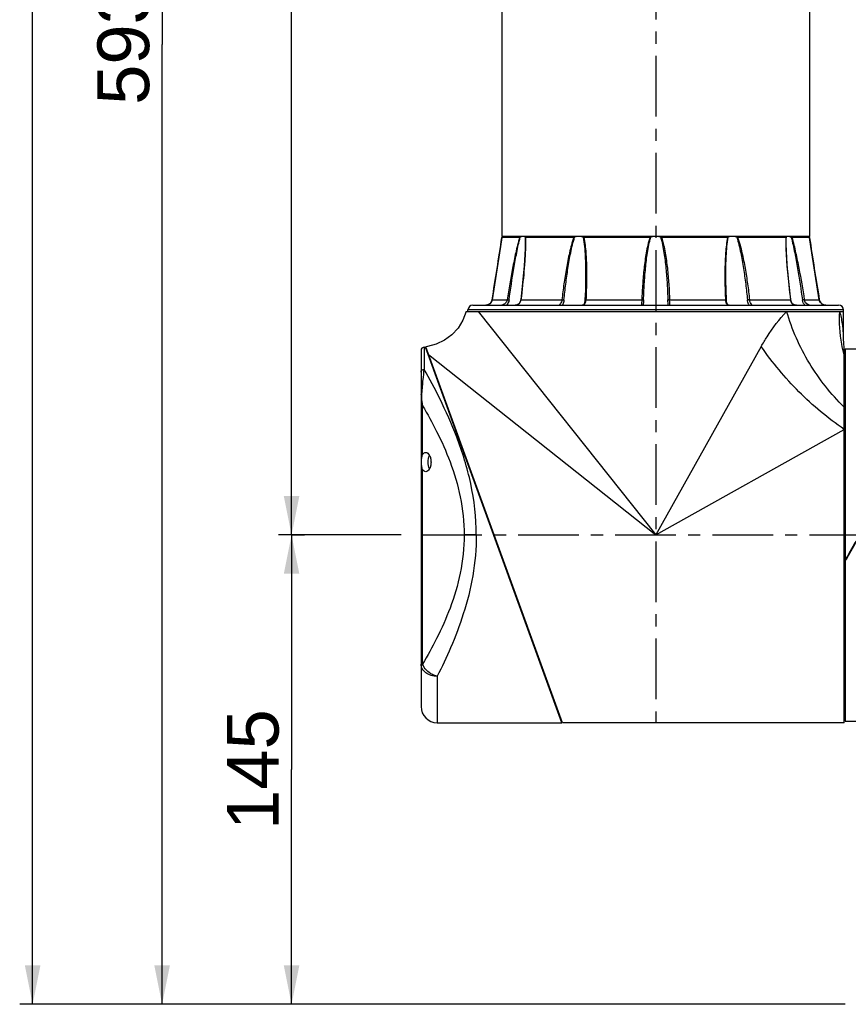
# Model space of a CAD drawing. Header units: millimetres. Extents: x 12 to 2508, y 25 to 1770.
# Tile 3 of 57: x 1258 to 1514, y 380 to 684. Entities that reach past the tile are written whole.
import ezdxf

# ---------------------------------------------------------------- set-up
doc = ezdxf.new("R2010")
doc.units = ezdxf.units.MM
doc.linetypes.add('CENTER', pattern=[0.6, 0.375, -0.075, 0.075, -0.075])
for name, color, linetype in [('ARM1_ABL4', 7, 'Continuous'), ('ARM1_PIPE_PBL5', 7, 'Continuous'), ('COVER_M_PBL14', 7, 'Continuous'), ('COVER_M_PBL25', 7, 'Continuous'), ('FLANGE_ARM1_PBL33', 7, 'Continuous'), ('FLANGE_E_PBL3', 7, 'Continuous'), ('HOLDER_M_PBL28', 7, 'Continuous'), ('MODULE_M_ABL1', 7, 'Continuous'), ('MODULE_M_ABL13', 7, 'Continuous'), ('new_view_6_VBL0', 7, 'Continuous'), ('RING_M_PBL29', 7, 'Continuous')]:
    doc.layers.add(name, color=color, linetype=linetype)
doc.styles.get("Standard").update_dxf_attribs({"font": 'arial.ttf'})
doc.dimstyles.new('DIMSTYLE_11', dxfattribs={"dimtxt": 16, "dimasz": 12, "dimexe": 1, "dimexo": 0.5, "dimgap": 1, "dimtad": 1, "dimdsep": 46, "dimtxsty": 'Standard', "dimblk": '_FILLED', "dimblk1": '_FILLED', "dimblk2": '_FILLED', "dimcen": 0.09, "dimclrt": 134, "dimazin": 2, "dimtp": 0.8, "dimtm": 0.8, "dimtfac": 1, "dimtofl": 0, "dimtmove": 0, "dimatfit": 3, "dimldrblk": '_FILLED', "dimfxl": 1, "dimtolj": 1, "dimarcsym": 0})
doc.dimstyles.new('DIMSTYLE_4', dxfattribs={"dimtxt": 16, "dimasz": 12, "dimexe": 1, "dimexo": 0.5, "dimgap": 1, "dimtad": 1, "dimdsep": 46, "dimtxsty": 'Standard', "dimblk": '_FILLED', "dimblk1": '_FILLED', "dimblk2": '_FILLED', "dimcen": 0.09, "dimclrt": 134, "dimazin": 2, "dimtp": 0.5, "dimtm": 0.5, "dimtfac": 1, "dimtofl": 0, "dimtmove": 0, "dimatfit": 3, "dimldrblk": '_FILLED', "dimfxl": 1, "dimtolj": 1, "dimarcsym": 0})
doc.dimstyles.new('DIMSTYLE_5', dxfattribs={"dimtxt": 16, "dimasz": 12, "dimexe": 1, "dimexo": 0.5, "dimgap": 1, "dimtad": 1, "dimdec": 0, "dimdsep": 46, "dimtxsty": 'Standard', "dimblk": '_FILLED', "dimblk1": '_FILLED', "dimblk2": '_FILLED', "dimcen": 0.09, "dimclrt": 134, "dimazin": 2, "dimtp": 0.8, "dimtm": 0.8, "dimtfac": 1, "dimtdec": 0, "dimtofl": 0, "dimtmove": 0, "dimatfit": 3, "dimldrblk": '_FILLED', "dimfxl": 1, "dimtolj": 1, "dimarcsym": 0})

# ---------------------------------------------------------------- blocks, each defined once
blk = doc.blocks.new('_FILLED')
at = {"color": 0, "linetype": 'ByBlock'}
blk.add_solid([(0, 0), (-1, 0.2), (-1, -0.2)], dxfattribs=at)
blk = doc.blocks.new('*D11')
at = {"color": 134, "transparency": 16777216}
for p, q in [((1982.52, 837.6), (1986.52, 837.6)), ((1982.52, 837.6), (1982.52, 765.1)), ((1982.52, 692.6), (1982.52, 765.1)), ((2153.52, 692.6), (1978.52, 692.6))]:
    blk.add_line(p, q, dxfattribs=at)
at = {"color": 134, "transparency": 16777216, "xscale": 12, "yscale": 12, "zscale": 12}
for p, rotation in [((1982.52, 837.6), 90), ((1982.52, 692.6), 270)]:
    blk.add_blockref('_FILLED', p, dxfattribs=dict(at, rotation=rotation))
at = {"color": 134, "transparency": 16777216, "insert": (1962.52, 765.1), "char_height": 16, "width": 36.8, "attachment_point": 2, "rotation": 90, "line_spacing_factor": 0.9}
blk.add_mtext('145', dxfattribs=at)
blk = doc.blocks.new('*D12')
at = {"color": 134, "transparency": 16777216}
for p, q in [((1978.52, 1227.6), (2016.53, 1227.6)), ((1982.52, 1227.6), (1982.52, 1032.6)), ((1982.52, 837.6), (1982.52, 1032.6)), ((2016.34, 837.6), (1978.52, 837.6))]:
    blk.add_line(p, q, dxfattribs=at)
at = {"color": 134, "transparency": 16777216, "xscale": 12, "yscale": 12, "zscale": 12}
for p, rotation in [((1982.52, 1227.6), 90), ((1982.52, 837.6), 270)]:
    blk.add_blockref('_FILLED', p, dxfattribs=dict(at, rotation=rotation))
at = {"color": 134, "transparency": 16777216, "insert": (1962.52, 1032.6), "char_height": 16, "width": 36.8, "attachment_point": 2, "rotation": 90, "line_spacing_factor": 0.9}
blk.add_mtext('390', dxfattribs=at)
blk = doc.blocks.new('COVER_M_PBL25', base_point=(2044.27, 837.6))
at = {"layer": 'COVER_M_PBL25', "color": 7}
for p, q in [((2022.52, 894.6), (2022.52, 784.6)), ((2023.52, 895.6), (2023.92, 895.6)), ((2066.02, 779.59), (2023.92, 895.6)), ((2024.68, 893.5), (2024.78, 893.5)), ((2027.52, 779.6), (2066.02, 779.6)), ((2065.26, 781.7), (2065.45, 781.7))]:
    blk.add_line(p, q, dxfattribs=at)
at = {"layer": 'COVER_M_PBL25', "color": 2}
for p, q in [((2023.52, 895.6), (2023.52, 888.75)), ((2023.02, 862.4), (2023.02, 877.51)), ((2023.02, 797.68), (2023.02, 857.79)), ((2039.59, 837.6), (2035.85, 837.6)), ((2023.02, 797.68), (2022.52, 797.68)), ((2027.52, 793.92), (2027.52, 779.6))]:
    blk.add_line(p, q, dxfattribs=at)
at = {"layer": 'COVER_M_PBL25', "color": 7}
for centre, radius, start, end in [((2023.52, 894.6), 1, 90, 180), ((2027.52, 784.6), 5, 180, 270)]:
    blk.add_arc(centre, radius, start, end, dxfattribs=at)
at = {"layer": 'COVER_M_PBL25', "color": 2}
for points, knots in [([(2022.52, 887.87), (2022.52, 888.1), (2022.76, 888.59), (2023.27, 888.75), (2023.52, 888.75)], [0, 0, 0, 0, 0.477796, 1, 1, 1, 1]), ([(2022.79, 881.22), (2022.84, 882), (2022.97, 883.45), (2023.19, 885.96), (2023.39, 887.69), (2023.52, 888.75)], [0, 0, 0, 0, 0.309973, 0.577168, 1, 1, 1, 1]), ([(2039.59, 837.6), (2039.59, 842.93), (2038.4, 853.27), (2034.03, 867.3), (2028.83, 878.93), (2025.19, 885.78), (2023.52, 888.75)], [0, 0, 0, 0, 0.295426, 0.570897, 0.811143, 1, 1, 1, 1]), ([(2022.52, 880.87), (2022.52, 880.9), (2022.55, 881.05), (2022.69, 881.16), (2022.79, 881.22)], [0, 0, 0, 0, 0.212535, 1, 1, 1, 1]), ([(2022.52, 880.87), (2022.52, 880.59), (2022.57, 879.46), (2022.79, 878.34), (2023.02, 877.51)], [0, 0, 0, 0, 0.242082, 1, 1, 1, 1]), ([(2023.02, 877.51), (2022.96, 877.82), (2022.78, 879.05), (2022.73, 880.3), (2022.79, 881.22)], [0, 0, 0, 0, 0.25505, 1, 1, 1, 1]), ([(2023.02, 877.51), (2024.54, 874.92), (2027.65, 869.28), (2031.8, 859.96), (2035.02, 849.26), (2035.85, 841.54), (2035.85, 837.6)], [0, 0, 0, 0, 0.212602, 0.455336, 0.720849, 1, 1, 1, 1]), ([(2035.85, 837.6), (2035.85, 833.65), (2035.02, 825.93), (2031.8, 815.24), (2027.65, 805.92), (2024.54, 800.27), (2023.02, 797.68)], [0, 0, 0, 0, 0.279153, 0.544665, 0.787399, 1, 1, 1, 1]), ([(2039.59, 837.6), (2039.59, 833.37), (2038.85, 825.09), (2035.89, 813.44), (2031.97, 803.13), (2028.99, 796.83), (2027.52, 793.92)], [0, 0, 0, 0, 0.277281, 0.542462, 0.786172, 1, 1, 1, 1]), ([(2027.52, 793.92), (2026.87, 793.92), (2025.61, 794.1), (2023.97, 794.9), (2022.81, 796.13), (2022.52, 797.19), (2022.52, 797.68)], [0, 0, 0, 0, 0.281714, 0.545921, 0.783291, 1, 1, 1, 1]), ([(2027.52, 793.92), (2027.01, 794.04), (2025.14, 794.73), (2023.49, 796.29), (2023.02, 797.68)], [0, 0, 0, 0, 0.262922, 1, 1, 1, 1])]:
    blk.add_open_spline(points, degree=3, knots=knots, dxfattribs=at)
at = {"layer": 'COVER_M_PBL25', "color": 7}
for points, knots in [([(2023.02, 857.79), (2022.84, 858.1), (2022.67, 858.89), (2022.62, 860.1), (2022.67, 861.31), (2022.84, 862.1), (2023.02, 862.4)], [0, 0, 0, 0, 0.225535, 0.499968, 0.774416, 1, 1, 1, 1]), ([(2023.02, 862.4), (2023.13, 862.6), (2023.39, 862.94), (2023.8, 863.1), (2023.98, 863.1)], [0, 0, 0, 0, 0.559951, 1, 1, 1, 1]), ([(2023.98, 863.1), (2024.43, 863.1), (2025.12, 862.39), (2025.51, 861.27), (2025.65, 860.1), (2025.51, 858.92), (2025.12, 857.81), (2024.43, 857.1), (2023.98, 857.1)], [0, 0, 0, 0, 0.188123, 0.331935, 0.500108, 0.668205, 0.811924, 1, 1, 1, 1]), ([(2025.13, 858.01), (2024.82, 858.65), (2024.61, 860.09), (2024.82, 861.54), (2025.12, 862.17)], [0, 0, 0, 0, 0.499692, 1, 1, 1, 1]), ([(2023.98, 857.1), (2023.8, 857.1), (2023.39, 857.25), (2023.13, 857.59), (2023.02, 857.79)], [0, 0, 0, 0, 0.440049, 1, 1, 1, 1])]:
    blk.add_open_spline(points, degree=3, knots=knots, dxfattribs=at)
blk = doc.blocks.new('HOLDER_M_PBL28', base_point=(2088.6, 843.1))
at = {"layer": 'HOLDER_M_PBL28', "color": 7}
for p, q in [((2036.47, 906.6), (2153.02, 906.6)), ((2153.02, 899.86), (2153.02, 906.6)), ((2066.22, 779.6), (2023.97, 895.72)), ((2153.22, 779.6), (2153.22, 895.57)), ((2153.22, 779.6), (2066.22, 779.6))]:
    blk.add_line(p, q, dxfattribs=at)
at = {"layer": 'HOLDER_M_PBL28', "color": 2}
for p, q in [((2040.2, 906.6), (2095.02, 837.6)), ((2127.63, 895.8), (2095.02, 837.6)), ((2024.83, 893.36), (2095.02, 837.6)), ((2095.02, 837.6), (2153.22, 870.21))]:
    blk.add_line(p, q, dxfattribs=at)
at = {"layer": 'HOLDER_M_PBL28', "color": 7}
for points in [[(2036.47, 906.6), (2035.44, 903.9), (2033.95, 901.5), (2032.03, 899.43), (2029.76, 897.75), (2027.22, 896.53), (2024.49, 895.8), (2023.97, 895.72)], [(2153.22, 895.57), (2153.13, 896.6), (2153.04, 898.41), (2153.02, 899.86)]]:
    blk.add_lwpolyline(points, dxfattribs=at)
at = {"layer": 'HOLDER_M_PBL28', "color": 2}
for points, knots in [([(2127.63, 895.8), (2128.2, 896.81), (2130.48, 900.64), (2133.18, 904.25), (2135.48, 906.6)], [0, 0, 0, 0, 0.261659, 1, 1, 1, 1]), ([(2153.22, 877.11), (2149.08, 881.11), (2141.88, 890.34), (2137.11, 901.03), (2135.48, 906.6)], [0, 0, 0, 0, 0.498052, 1, 1, 1, 1]), ([(2153.22, 893.29), (2152.93, 894.37), (2151.94, 898.73), (2151.69, 903.25), (2151.92, 906.6)], [0, 0, 0, 0, 0.248873, 1, 1, 1, 1]), ([(2153.02, 899.86), (2153.03, 899.49), (2152.93, 901.18), (2152.85, 901.83), (2152.69, 903.22), (2152.42, 904.74), (2152.11, 906), (2151.92, 906.6)], [0, 0, 0, 0, 0.162101, 0.29688, 0.439041, 0.724926, 1, 1, 1, 1]), ([(2153.22, 870.21), (2148.22, 873.63), (2138.92, 881.49), (2131.05, 890.8), (2127.63, 895.8)], [0, 0, 0, 0, 0.499996, 1, 1, 1, 1])]:
    blk.add_open_spline(points, degree=3, knots=knots, dxfattribs=at)
blk = doc.blocks.new('*D14')
at = {"color": 134, "transparency": 16777216}
for p, q in [((2308.32, 1632.6), (1898.52, 1632.6)), ((1902.52, 1632.6), (1902.52, 1162.6)), ((1902.52, 692.6), (1902.52, 1162.6)), ((2153.52, 692.6), (1898.52, 692.6))]:
    blk.add_line(p, q, dxfattribs=at)
at = {"color": 134, "transparency": 16777216, "xscale": 12, "yscale": 12, "zscale": 12}
for p, rotation in [((1902.52, 1632.6), 90), ((1902.52, 692.6), 270)]:
    blk.add_blockref('_FILLED', p, dxfattribs=dict(at, rotation=rotation))
at = {"color": 134, "transparency": 16777216, "insert": (1882.52, 1162.6), "char_height": 16, "width": 36.8, "attachment_point": 2, "rotation": 90, "line_spacing_factor": 0.9}
blk.add_mtext('940', dxfattribs=at)
blk = doc.blocks.new('ARM1_PIPE_PBL5', base_point=(2125.267, 1338.169))
at = {"layer": 'ARM1_PIPE_PBL5', "color": 7}
for p, q in [((2047.517, 1135.396), (2047.517, 929.796)), ((2142.517, 1135.396), (2142.517, 929.796)), ((2142.517, 929.796), (2047.517, 929.796))]:
    blk.add_line(p, q, dxfattribs=at)
blk = doc.blocks.new('FLANGE_ARM1_PBL33', base_point=(2095.02, 917.72))
at = {"layer": 'FLANGE_ARM1_PBL33', "color": 7}
for p, q in [((2052.98, 929.5), (2047.5, 929.5)), ((2047.5, 929.5), (2047.5, 929.5)), ((2047.56, 929.55), (2047.67, 929.66)), ((2047.67, 929.66), (2047.82, 929.8)), ((2069.72, 929.5), (2054.76, 929.5)), ((2093.24, 929.5), (2072.8, 929.5)), ((2117.23, 929.5), (2096.8, 929.5)), ((2135.28, 929.5), (2120.32, 929.5)), ((2135.33, 928.04), (2135.33, 928.05)), ((2142.53, 929.5), (2137.06, 929.5)), ((2142.21, 929.8), (2142.36, 929.66)), ((2142.36, 929.66), (2142.48, 929.55)), ((2142.53, 929.5), (2142.53, 929.5)), ((2145.56, 910.27), (2143.78, 921.42)), ((2073.37, 917.82), (2073.37, 917.82)), ((2116.67, 917.82), (2116.67, 917.82)), ((2044.39, 909.94), (2044.13, 909.43)), ((2044.47, 910.27), (2044.39, 909.94)), ((2145.9, 909.44), (2145.64, 909.95)), ((2037.02, 906.6), (2037.02, 907.1)), ((2038.52, 908.6), (2151.52, 908.6)), ((2040.2, 906.6), (2153.02, 906.6)), ((2042.48, 908.6), (2042.5, 908.6)), ((2091.17, 908.61), (2091.17, 908.61)), ((2098.87, 908.6), (2098.87, 908.61)), ((2145.91, 909.43), (2145.9, 909.44)), ((2153.02, 906.6), (2153.02, 907.1))]:
    blk.add_line(p, q, dxfattribs=at)
at = {"layer": 'FLANGE_ARM1_PBL33', "color": 2}
for p, q in [((2054.67, 929.55), (2054.7, 928.04)), ((2135.33, 928.05), (2135.36, 929.55)), ((2044.48, 910.27), (2044.47, 910.27)), ((2044.48, 910.27), (2049.1, 910.27)), ((2053.39, 910.27), (2066.03, 910.27)), ((2073.46, 910.27), (2090.73, 910.27)), ((2099.3, 910.27), (2116.58, 910.27)), ((2124, 910.27), (2136.64, 910.27)), ((2140.93, 910.27), (2145.56, 910.27)), ((2145.56, 910.27), (2145.56, 910.27)), ((2153.02, 907.1), (2037.02, 907.1))]:
    blk.add_line(p, q, dxfattribs=at)
at = {"layer": 'FLANGE_ARM1_PBL33', "color": 7}
for points in [[(2047.5, 929.5), (2047.08, 926.73), (2046.26, 921.45), (2044.47, 910.27)], [(2054.7, 928.04), (2054.66, 925.99), (2054.36, 920.68), (2053.3, 910.25)], [(2136.74, 910.25), (2135.68, 920.67), (2135.37, 925.98), (2135.33, 928.05)], [(2143.78, 921.41), (2142.96, 926.7), (2142.53, 929.5)], [(2073.37, 917.82), (2073.36, 916.26), (2073.29, 913.19), (2073.17, 910.21)], [(2116.87, 910.21), (2116.74, 913.17), (2116.68, 916.25), (2116.67, 917.82)], [(2044.47, 910.27), (2044.4, 909.96), (2044.13, 909.44), (2043.74, 909.03), (2043.28, 908.76), (2042.78, 908.62), (2042.5, 908.6)], [(2053.3, 910.25), (2053.25, 909.96), (2053.05, 909.44), (2052.74, 909.03), (2052.33, 908.75), (2051.85, 908.62), (2051.55, 908.6)], [(2073.17, 910.21), (2073.14, 909.88), (2073.06, 909.35), (2072.92, 908.98), (2072.74, 908.73), (2072.45, 908.61), (2072.27, 908.6)], [(2117.76, 908.6), (2117.6, 908.61), (2117.31, 908.72), (2117.12, 908.97), (2116.98, 909.33), (2116.89, 909.86), (2116.87, 910.21)], [(2138.49, 908.6), (2138.2, 908.61), (2137.72, 908.74), (2137.31, 909.01), (2136.99, 909.42), (2136.79, 909.94), (2136.74, 910.25)], [(2147.54, 908.6), (2147.27, 908.62), (2146.77, 908.75), (2146.31, 909.01), (2145.91, 909.42), (2145.64, 909.94), (2145.56, 910.27)]]:
    blk.add_lwpolyline(points, dxfattribs=at)
at = {"layer": 'FLANGE_ARM1_PBL33', "color": 2}
for centre, radius, start, end in [((150.64, 1218.19), 1918.7, 350.76492, 351.34623), ((2006.87, 928.06), 47.91, 359.9822, 0.1009), ((2183.16, 928.06), 47.91, 179.8995, 180.0177), ((4039.39, 1218.19), 1918.7, 188.65377, 189.23508), ((2050.76, 910.58), 2.65, 352.2972, 353.1995), ((2139.28, 910.58), 2.65, 186.8005, 187.7047), ((2051.69, 910.34), 1.72, 290.2835, 293.4277)]:
    blk.add_arc(centre, radius, start, end, dxfattribs=at)
at = {"layer": 'FLANGE_ARM1_PBL33', "color": 7}
for centre, radius, start, end in [((2095.01, 925.67), 4.17, 98.1625, 111.3003), ((2095.02, 925.67), 4.17, 68.6997, 81.8375), ((2038.52, 907.1), 1.5, 90, 180), ((2151.52, 907.1), 1.5, 0, 90)]:
    blk.add_arc(centre, radius, start, end, dxfattribs=at)
for points, knots in [([(2047.56, 929.55), (2047.54, 929.54), (2047.53, 929.52), (2047.5, 929.51), (2047.5, 929.5)], [0, 0, 0, 0, 0.698139, 1, 1, 1, 1]), ([(2052.98, 929.5), (2052.99, 929.5), (2053.05, 929.51), (2053.11, 929.53), (2053.16, 929.55)], [0, 0, 0, 0, 0.196351, 1, 1, 1, 1]), ([(2053.85, 929.8), (2053.79, 929.78), (2053.56, 929.72), (2053.33, 929.63), (2053.16, 929.55)], [0, 0, 0, 0, 0.225245, 1, 1, 1, 1]), ([(2054.67, 929.55), (2054.65, 929.63), (2054.57, 929.73), (2054.47, 929.79), (2054.44, 929.8)], [0, 0, 0, 0, 0.733827, 1, 1, 1, 1]), ([(2054.67, 929.55), (2054.68, 929.53), (2054.71, 929.5), (2054.75, 929.5), (2054.76, 929.5)], [0, 0, 0, 0, 0.686157, 1, 1, 1, 1]), ([(2070.9, 929.8), (2070.83, 929.78), (2070.51, 929.73), (2070.2, 929.64), (2069.97, 929.55)], [0, 0, 0, 0, 0.243825, 1, 1, 1, 1]), ([(2072.6, 929.55), (2072.55, 929.58), (2072.34, 929.69), (2072.11, 929.76), (2071.93, 929.8)], [0, 0, 0, 0, 0.234267, 1, 1, 1, 1]), ([(2072.6, 929.55), (2072.64, 929.53), (2072.71, 929.5), (2072.78, 929.5), (2072.8, 929.5)], [0, 0, 0, 0, 0.718688, 1, 1, 1, 1]), ([(2117.23, 929.5), (2117.25, 929.5), (2117.32, 929.5), (2117.39, 929.53), (2117.43, 929.55)], [0, 0, 0, 0, 0.281313, 1, 1, 1, 1]), ([(2118.1, 929.8), (2118.04, 929.79), (2117.81, 929.73), (2117.58, 929.64), (2117.43, 929.55)], [0, 0, 0, 0, 0.267606, 1, 1, 1, 1]), ([(2120.06, 929.55), (2119.83, 929.64), (2119.52, 929.73), (2119.21, 929.78), (2119.13, 929.8)], [0, 0, 0, 0, 0.756175, 1, 1, 1, 1]), ([(2135.28, 929.5), (2135.29, 929.5), (2135.32, 929.5), (2135.35, 929.53), (2135.36, 929.55)], [0, 0, 0, 0, 0.313845, 1, 1, 1, 1]), ([(2135.59, 929.8), (2135.56, 929.79), (2135.46, 929.73), (2135.39, 929.63), (2135.36, 929.55)], [0, 0, 0, 0, 0.266172, 1, 1, 1, 1]), ([(2136.88, 929.55), (2136.82, 929.58), (2136.59, 929.68), (2136.36, 929.76), (2136.19, 929.8)], [0, 0, 0, 0, 0.273436, 1, 1, 1, 1]), ([(2136.88, 929.55), (2136.9, 929.55), (2136.95, 929.52), (2137.01, 929.5), (2137.06, 929.5)], [0, 0, 0, 0, 0.296314, 1, 1, 1, 1]), ([(2142.53, 929.5), (2142.53, 929.51), (2142.51, 929.52), (2142.49, 929.54), (2142.48, 929.55)], [0, 0, 0, 0, 0.301878, 1, 1, 1, 1])]:
    blk.add_open_spline(points, degree=3, knots=knots, dxfattribs=at)
at = {"layer": 'FLANGE_ARM1_PBL33', "color": 2}
for points, knots in [([(2052.98, 929.5), (2052.5, 927.95), (2051.75, 924.77), (2050.45, 918.36), (2049.62, 913.51), (2049.1, 910.27)], [0, 0, 0, 0, 0.248429, 0.498839, 1, 1, 1, 1]), ([(2049.7, 910.19), (2050.16, 913.44), (2050.89, 918.32), (2052.06, 924.77), (2052.72, 927.98), (2053.16, 929.55)], [0, 0, 0, 0, 0.500911, 0.751215, 1, 1, 1, 1]), ([(2054.78, 928.04), (2054.78, 926.58), (2054.66, 923.63), (2054.23, 917.7), (2053.75, 913.24), (2053.39, 910.27)], [0, 0, 0, 0, 0.246493, 0.496325, 1, 1, 1, 1]), ([(2069.72, 929.5), (2069.43, 928.73), (2068.95, 927.16), (2068.16, 923.98), (2067.38, 919.97), (2066.62, 915.13), (2066.22, 911.89), (2066.03, 910.27)], [0, 0, 0, 0, 0.125372, 0.25071, 0.500991, 0.750755, 1, 1, 1, 1]), ([(2066.68, 910.19), (2066.85, 911.82), (2067.21, 915.07), (2067.88, 919.94), (2068.57, 923.98), (2069.27, 927.19), (2069.71, 928.78), (2069.97, 929.55)], [0, 0, 0, 0, 0.249384, 0.499181, 0.749364, 0.874694, 1, 1, 1, 1]), ([(2072.6, 929.55), (2072.8, 928.6), (2073.04, 926.66), (2073.31, 922.74), (2073.37, 919.79), (2073.37, 917.82)], [0, 0, 0, 0, 0.248007, 0.497941, 1, 1, 1, 1]), ([(2072.8, 929.5), (2072.97, 928.73), (2073.22, 927.15), (2073.52, 923.97), (2073.67, 919.95), (2073.65, 915.12), (2073.54, 911.89), (2073.46, 910.27)], [0, 0, 0, 0, 0.123156, 0.247389, 0.497298, 0.748301, 1, 1, 1, 1]), ([(2093.24, 929.5), (2092.97, 928.73), (2092.55, 927.16), (2091.92, 923.98), (2091.38, 919.96), (2090.96, 915.12), (2090.79, 911.89), (2090.73, 910.27)], [0, 0, 0, 0, 0.125137, 0.250229, 0.500265, 0.750189, 1, 1, 1, 1]), ([(2091.26, 910.19), (2091.31, 911.82), (2091.46, 915.07), (2091.84, 919.93), (2092.32, 923.98), (2092.88, 927.19), (2093.26, 928.78), (2093.5, 929.55)], [0, 0, 0, 0, 0.249839, 0.499769, 0.74976, 0.874889, 1, 1, 1, 1]), ([(2096.53, 929.55), (2096.78, 928.78), (2097.16, 927.19), (2097.71, 923.98), (2098.2, 919.93), (2098.57, 915.07), (2098.72, 911.82), (2098.77, 910.19)], [0, 0, 0, 0, 0.125111, 0.250241, 0.500231, 0.750161, 1, 1, 1, 1]), ([(2096.8, 929.5), (2097.06, 928.73), (2097.48, 927.16), (2098.11, 923.98), (2098.65, 919.96), (2099.08, 915.12), (2099.24, 911.89), (2099.3, 910.27)], [0, 0, 0, 0, 0.125137, 0.250229, 0.500265, 0.750189, 1, 1, 1, 1]), ([(2117.23, 929.5), (2117.06, 928.73), (2116.82, 927.15), (2116.52, 923.97), (2116.37, 919.95), (2116.38, 915.12), (2116.5, 911.89), (2116.58, 910.27)], [0, 0, 0, 0, 0.123156, 0.247389, 0.497298, 0.748301, 1, 1, 1, 1]), ([(2116.67, 917.82), (2116.67, 919.79), (2116.72, 922.74), (2117, 926.66), (2117.24, 928.6), (2117.43, 929.55)], [0, 0, 0, 0, 0.502059, 0.751992, 1, 1, 1, 1]), ([(2120.06, 929.55), (2120.33, 928.78), (2120.76, 927.19), (2121.46, 923.98), (2122.16, 919.94), (2122.83, 915.07), (2123.19, 911.82), (2123.35, 910.19)], [0, 0, 0, 0, 0.125306, 0.250636, 0.500819, 0.750616, 1, 1, 1, 1]), ([(2120.32, 929.5), (2120.61, 928.73), (2121.09, 927.16), (2121.88, 923.98), (2122.66, 919.97), (2123.41, 915.13), (2123.82, 911.89), (2124, 910.27)], [0, 0, 0, 0, 0.125372, 0.25071, 0.500991, 0.750755, 1, 1, 1, 1]), ([(2135.25, 928.04), (2135.25, 926.58), (2135.37, 923.63), (2135.8, 917.7), (2136.28, 913.24), (2136.64, 910.27)], [0, 0, 0, 0, 0.246493, 0.496325, 1, 1, 1, 1]), ([(2136.88, 929.55), (2137.31, 927.98), (2137.98, 924.77), (2139.14, 918.32), (2139.88, 913.44), (2140.34, 910.19)], [0, 0, 0, 0, 0.248785, 0.499089, 1, 1, 1, 1]), ([(2137.06, 929.5), (2137.53, 927.95), (2138.28, 924.77), (2139.59, 918.36), (2140.42, 913.51), (2140.93, 910.27)], [0, 0, 0, 0, 0.248429, 0.498839, 1, 1, 1, 1]), ([(2042.5, 908.6), (2042.95, 908.6), (2043.91, 908.92), (2044.4, 909.81), (2044.48, 910.27)], [0, 0, 0, 0, 0.49337, 1, 1, 1, 1]), ([(2049.1, 910.27), (2049.07, 910.04), (2048.87, 909.48), (2048.31, 908.84), (2047.74, 908.6), (2047.48, 908.6)], [0, 0, 0, 0, 0.288276, 0.693694, 1, 1, 1, 1]), ([(2049.7, 910.19), (2049.68, 910.03), (2049.55, 909.44), (2049.22, 908.89), (2048.9, 908.58)], [0, 0, 0, 0, 0.256927, 1, 1, 1, 1]), ([(2049.1, 910.27), (2049.14, 910.27), (2049.34, 910.25), (2049.54, 910.22), (2049.7, 910.19)], [0, 0, 0, 0, 0.171226, 1, 1, 1, 1]), ([(2052.38, 908.75), (2052.65, 908.87), (2053.16, 909.3), (2053.34, 909.92), (2053.38, 910.23)], [0, 0, 0, 0, 0.490112, 1, 1, 1, 1]), ([(2053.39, 910.27), (2053.37, 910.27), (2053.34, 910.27), (2053.3, 910.26), (2053.3, 910.25)], [0, 0, 0, 0, 0.706367, 1, 1, 1, 1]), ([(2066.03, 910.27), (2066.01, 910.04), (2065.9, 909.61), (2065.68, 909.15), (2065.48, 908.86), (2065.37, 908.72), (2065.29, 908.64), (2065.24, 908.6), (2065.22, 908.6)], [0, 0, 0, 0, 0.366185, 0.686172, 0.813756, 0.910545, 0.972498, 1, 1, 1, 1]), ([(2066.03, 910.27), (2066.2, 910.27), (2066.42, 910.24), (2066.64, 910.2), (2066.68, 910.19)], [0, 0, 0, 0, 0.780524, 1, 1, 1, 1]), ([(2066.68, 910.19), (2066.67, 910.04), (2066.58, 909.48), (2066.38, 908.93), (2066.17, 908.58)], [0, 0, 0, 0, 0.271527, 1, 1, 1, 1]), ([(2072.51, 908.61), (2072.67, 908.64), (2072.97, 908.75), (2073.28, 909.16), (2073.42, 909.68), (2073.45, 910.07), (2073.46, 910.27)], [0, 0, 0, 0, 0.225201, 0.448079, 0.705623, 1, 1, 1, 1]), ([(2073.46, 910.27), (2073.39, 910.27), (2073.31, 910.26), (2073.17, 910.24), (2073.17, 910.21)], [0, 0, 0, 0, 0.704858, 1, 1, 1, 1]), ([(2090.73, 910.27), (2090.72, 910.04), (2090.69, 909.64), (2090.63, 909.16), (2090.65, 908.86), (2090.7, 908.7), (2090.81, 908.61), (2090.9, 908.6), (2090.95, 908.6)], [0, 0, 0, 0, 0.366493, 0.662858, 0.771917, 0.85448, 0.923552, 1, 1, 1, 1]), ([(2090.73, 910.27), (2090.84, 910.27), (2091.02, 910.25), (2091.21, 910.23), (2091.26, 910.19)], [0, 0, 0, 0, 0.630132, 1, 1, 1, 1]), ([(2091.26, 910.19), (2091.25, 909.9), (2091.22, 909.37), (2091.17, 908.84), (2091.17, 908.61)], [0, 0, 0, 0, 0.548263, 1, 1, 1, 1]), ([(2099.3, 910.27), (2099.19, 910.27), (2099.02, 910.25), (2098.83, 910.23), (2098.77, 910.19)], [0, 0, 0, 0, 0.630142, 1, 1, 1, 1]), ([(2098.87, 908.61), (2098.87, 908.84), (2098.82, 909.37), (2098.79, 909.9), (2098.77, 910.19)], [0, 0, 0, 0, 0.451499, 1, 1, 1, 1]), ([(2099.09, 908.6), (2099.13, 908.6), (2099.23, 908.61), (2099.34, 908.7), (2099.39, 908.86), (2099.4, 909.16), (2099.35, 909.64), (2099.31, 910.04), (2099.3, 910.27)], [0, 0, 0, 0, 0.076448, 0.14552, 0.228088, 0.337151, 0.633525, 1, 1, 1, 1]), ([(2116.58, 910.27), (2116.65, 910.27), (2116.72, 910.26), (2116.86, 910.24), (2116.87, 910.21)], [0, 0, 0, 0, 0.704835, 1, 1, 1, 1]), ([(2116.58, 910.27), (2116.59, 910.04), (2116.62, 909.63), (2116.79, 909.05), (2117.21, 908.65), (2117.58, 908.6), (2117.76, 908.6)], [0, 0, 0, 0, 0.293073, 0.543792, 0.762815, 1, 1, 1, 1]), ([(2124, 910.27), (2123.83, 910.27), (2123.61, 910.24), (2123.4, 910.2), (2123.35, 910.19)], [0, 0, 0, 0, 0.78053, 1, 1, 1, 1]), ([(2123.86, 908.59), (2123.8, 908.7), (2123.54, 909.2), (2123.4, 909.76), (2123.35, 910.19)], [0, 0, 0, 0, 0.222114, 1, 1, 1, 1]), ([(2124.72, 908.66), (2124.55, 908.83), (2124.23, 909.34), (2124.04, 909.92), (2124, 910.27)], [0, 0, 0, 0, 0.397429, 1, 1, 1, 1]), ([(2136.64, 910.27), (2136.67, 910.27), (2136.69, 910.27), (2136.74, 910.26), (2136.74, 910.25)], [0, 0, 0, 0, 0.706396, 1, 1, 1, 1]), ([(2136.65, 910.23), (2136.71, 909.79), (2136.99, 909.11), (2137.79, 908.65), (2138.25, 908.6), (2138.48, 908.6)], [0, 0, 0, 0, 0.49358, 0.740567, 1, 1, 1, 1]), ([(2140.93, 910.27), (2140.9, 910.27), (2140.7, 910.25), (2140.5, 910.22), (2140.34, 910.19)], [0, 0, 0, 0, 0.17123, 1, 1, 1, 1]), ([(2141.12, 908.59), (2140.91, 908.8), (2140.55, 909.3), (2140.39, 909.89), (2140.34, 910.19)], [0, 0, 0, 0, 0.491301, 1, 1, 1, 1]), ([(2142.55, 908.6), (2142.39, 908.6), (2141.6, 908.81), (2141.04, 909.63), (2140.93, 910.27)], [0, 0, 0, 0, 0.19553, 1, 1, 1, 1]), ([(2145.56, 910.27), (2145.63, 909.81), (2146.13, 908.92), (2147.08, 908.6), (2147.54, 908.6)], [0, 0, 0, 0, 0.506657, 1, 1, 1, 1]), ([(2124.81, 908.6), (2124.81, 908.6), (2124.77, 908.61), (2124.74, 908.64), (2124.72, 908.66)], [0, 0, 0, 0, 0.121189, 1, 1, 1, 1])]:
    blk.add_open_spline(points, degree=3, knots=knots, dxfattribs=at)
for points in [[(2054.76, 929.5), (2054.78, 929.05), (2054.78, 928.6), (2054.78, 928.14)], [(2135.28, 929.5), (2135.26, 929.05), (2135.25, 928.59), (2135.25, 928.14)], [(2051.55, 908.6), (2051.69, 908.6), (2051.83, 908.61), (2051.96, 908.63)], [(2051.96, 908.63), (2052.07, 908.65), (2052.18, 908.68), (2052.29, 908.72)], [(2072.27, 908.6), (2072.35, 908.6), (2072.43, 908.6), (2072.51, 908.61)]]:
    blk.add_open_spline(points, degree=3, dxfattribs=at)
at = {"layer": 'FLANGE_ARM1_PBL33', "color": 7}
for points in [[(2069.72, 929.5), (2069.8, 929.5), (2069.89, 929.52), (2069.97, 929.55)], [(2093.24, 929.5), (2093.33, 929.5), (2093.42, 929.52), (2093.5, 929.55)], [(2096.53, 929.55), (2096.62, 929.52), (2096.71, 929.5), (2096.8, 929.5)], [(2120.06, 929.55), (2120.14, 929.52), (2120.23, 929.5), (2120.32, 929.5)]]:
    blk.add_open_spline(points, degree=3, dxfattribs=at)
blk = doc.blocks.new('ARM1_ABL4', base_point=(2125.27, 1326.07))
at = {"layer": 'ARM1_PIPE_PBL5'}
blk.add_blockref('ARM1_PIPE_PBL5', (2125.27, 1338.17), dxfattribs=at)
at = {"layer": 'FLANGE_ARM1_PBL33'}
blk.add_blockref('FLANGE_ARM1_PBL33', (2095.02, 917.72), dxfattribs=at)
blk = doc.blocks.new('*D21')
at = {"color": 134, "transparency": 16777216}
for p, q in [((2025.52, 1285.6), (1938.52, 1285.6)), ((1942.52, 1285.6), (1942.52, 989.1)), ((1942.52, 692.6), (1942.52, 989.1)), ((2153.52, 692.6), (1938.52, 692.6))]:
    blk.add_line(p, q, dxfattribs=at)
at = {"color": 134, "transparency": 16777216, "xscale": 12, "yscale": 12, "zscale": 12}
for p, rotation in [((1942.52, 1285.6), 90), ((1942.52, 692.6), 270)]:
    blk.add_blockref('_FILLED', p, dxfattribs=dict(at, rotation=rotation))
at = {"color": 134, "transparency": 16777216, "insert": (1922.52, 989.1), "char_height": 16, "width": 36.8, "attachment_point": 2, "rotation": 90, "line_spacing_factor": 0.9}
blk.add_mtext('593', dxfattribs=at)
blk = doc.blocks.new('RING_M_PBL29', base_point=(2157.02, 837.6))
at = {"layer": 'RING_M_PBL29', "color": 7}
for p, q in [((2153.52, 895.1), (2160.52, 895.1)), ((2153.52, 895.1), (2153.52, 780.1)), ((2160.52, 780.1), (2160.52, 895.1)), ((2160.43, 841.69), (2160.52, 841.84)), ((2160.49, 841.66), (2160.52, 841.7)), ((2156.97, 835.54), (2157.02, 835.63)), ((2157.02, 835.57), (2156.99, 835.52)), ((2153.52, 829.58), (2153.58, 829.69)), ((2153.6, 829.68), (2153.52, 829.53)), ((2153.52, 780.1), (2160.52, 780.1))]:
    blk.add_line(p, q, dxfattribs=at)
for points in [[(2156.9, 835.57), (2158.08, 837.61), (2159.26, 839.65), (2160.43, 841.69)], [(2157.02, 835.63), (2158.18, 837.64), (2159.34, 839.65), (2160.49, 841.66)], [(2160.52, 841.64), (2159.35, 839.62), (2158.19, 837.6), (2157.02, 835.57)], [(2153.52, 829.73), (2154.65, 831.67), (2155.78, 833.62), (2156.9, 835.57)], [(2153.58, 829.69), (2154.71, 831.64), (2155.84, 833.59), (2156.97, 835.54)], [(2156.99, 835.52), (2155.86, 833.57), (2154.73, 831.62), (2153.6, 829.68)]]:
    blk.add_open_spline(points, degree=3, dxfattribs=at)
blk = doc.blocks.new('MODULE_M_ABL1', base_point=(2002.822, 960.096))
at = {"layer": 'COVER_M_PBL25'}
blk.add_blockref('COVER_M_PBL25', (2044.269, 837.596), dxfattribs=at)
at = {"layer": 'HOLDER_M_PBL28'}
blk.add_blockref('HOLDER_M_PBL28', (2088.595, 843.096), dxfattribs=at)
at = {"layer": 'MODULE_M_ABL1', "color": 134}
for base, p1, p2, angle, picture, middle in [((1982.517, 1227.596), (2016.836, 837.596), (2017.029, 1227.596), 90, '*D12', (1982.517, 1032.777)), ((1982.517, 692.596), (1987.017, 837.596), (2154.017, 692.596), 270, '*D11', (1982.517, 765.217))]:
    dim = blk.add_linear_dim(base=base, p1=p1, p2=p2, angle=angle, dimstyle='DIMSTYLE_4', dxfattribs=at)
    dim.commit()
    dim.dimension.update_dxf_attribs({"geometry": picture, "text_midpoint": middle, "dimtype": 128})
blk = doc.blocks.new('FLANGE_E_PBL3', base_point=(2209.284, 1219.569))
at = {"layer": 'FLANGE_E_PBL3', "color": 134}
dim = blk.add_linear_dim(base=(1902.517, 692.596), p1=(2308.817, 1632.596), p2=(2154.017, 692.596), angle=270, dimstyle='DIMSTYLE_5', dxfattribs=at)
dim.commit()
dim.dimension.update_dxf_attribs({"geometry": '*D14', "text_midpoint": (1902.517, 1162.599), "dimtype": 128})
blk = doc.blocks.new('COVER_M_PBL14', base_point=(2039.017, 989.1))
at = {"layer": 'COVER_M_PBL14', "color": 134}
dim = blk.add_linear_dim(base=(1942.517, 692.596), p1=(2026.017, 1285.596), p2=(2154.017, 692.596), angle=270, dimstyle='DIMSTYLE_11', dxfattribs=at)
dim.commit()
dim.dimension.update_dxf_attribs({"geometry": '*D21', "text_midpoint": (1942.517, 989.099), "dimtype": 128})
blk = doc.blocks.new('MODULE_M_ABL13', base_point=(2039.02, 989.1))
at = {"layer": 'COVER_M_PBL14'}
blk.add_blockref('COVER_M_PBL14', (2039.02, 989.1), dxfattribs=at)
blk = doc.blocks.new('NEW_VIEW_6_VBL0', base_point=(2193.09, 1219.57))
at = {"layer": 'ARM1_ABL4'}
blk.add_blockref('ARM1_ABL4', (2125.27, 1326.07), dxfattribs=at)
at = {"layer": 'FLANGE_E_PBL3'}
blk.add_blockref('FLANGE_E_PBL3', (2209.28, 1219.57), dxfattribs=at)
at = {"layer": 'MODULE_M_ABL1'}
blk.add_blockref('MODULE_M_ABL1', (2002.82, 960.1), dxfattribs=at)
at = {"layer": 'MODULE_M_ABL13'}
blk.add_blockref('MODULE_M_ABL13', (2039.02, 989.1), dxfattribs=at)
at = {"layer": 'RING_M_PBL29'}
blk.add_blockref('RING_M_PBL29', (2157.02, 837.6), dxfattribs=at)

msp = doc.modelspace()

# ---------------------------------------------------------------- linework, layer by layer
at = {"color": 1, "linetype": 'CENTER', "ltscale": 50}
for p, q in [((1455, 973.07), (1455, 467.07)), ((1382.5, 525.07), (1648, 525.07))]:
    msp.add_line(p, q, dxfattribs=at)

# ---------------------------------------------------------------- block references
at = {"layer": 'new_view_6_VBL0'}
msp.add_blockref('NEW_VIEW_6_VBL0', (1553.07, 907.04), dxfattribs=at)

doc.saveas('drawing.dxf')
